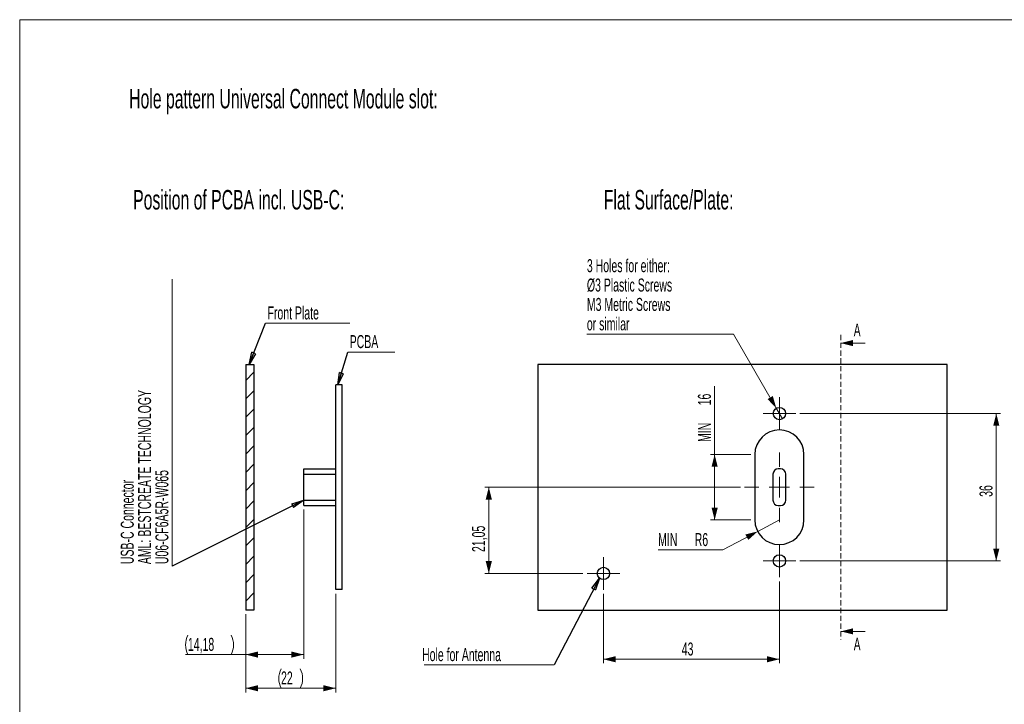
# Model space of a CAD drawing. Header units: millimetres. Extents: x 0 to 415, y 0 to 292.
# Tile 7 of 11: x 5 to 246, y 125 to 292. Entities that reach past the tile are written whole.
import ezdxf

# ---------------------------------------------------------------- set-up
doc = ezdxf.new("R2010")
doc.units = ezdxf.units.MM
doc.linetypes.add('HIDDEN', pattern=[1.905, 1.27, -0.635])
doc.styles.add('SLDTEXTSTYLE0', font='TXT', dxfattribs={"width": 0.605})
doc.dimstyles.new('SLDDIMSTYLE0', dxfattribs={"dimtxt": 3.081982, "dimasz": 3, "dimexe": 0, "dimexo": 0.0625, "dimgap": 0.770496, "dimtad": 1, "dimrnd": 1e-09, "dimzin": 12, "dimdsep": 46, "dimtxsty": 'SLDTEXTSTYLE0', "dimsah": 1, "dimcen": 0.09, "dimadec": 0, "dimazin": 3, "dimtfac": 1, "dimtofl": 0, "dimtmove": 0, "dimatfit": 3, "dimfxl": 0, "dimfrac": 2, "dimtolj": 1, "dimtzin": 12, "dimarcsym": 0})
doc.dimstyles.new('SLDDIMSTYLE1', dxfattribs={"dimtxt": 3.081982, "dimasz": 3, "dimexe": 0, "dimexo": 0.0625, "dimgap": 0.770496, "dimtad": 0, "dimtih": 1, "dimtoh": 1, "dimrnd": 1e-09, "dimzin": 12, "dimdsep": 46, "dimtxsty": 'SLDTEXTSTYLE0', "dimsah": 1, "dimcen": 0, "dimadec": 0, "dimazin": 3, "dimtfac": 1, "dimtofl": 0, "dimtmove": 0, "dimatfit": 3, "dimfxl": 0, "dimfrac": 2, "dimtolj": 1, "dimtzin": 12, "dimarcsym": 0})
doc.dimstyles.new('SLDDIMSTYLE2', dxfattribs={"dimtxt": 3.081982, "dimasz": 3, "dimexe": 0, "dimexo": 0.0625, "dimgap": 0.770496, "dimtad": 0, "dimtih": 1, "dimtoh": 1, "dimrnd": 1e-09, "dimzin": 12, "dimdsep": 46, "dimtxsty": 'SLDTEXTSTYLE0', "dimblk1": 'NONE', "dimsah": 1, "dimcen": 0, "dimadec": 0, "dimazin": 3, "dimtfac": 1, "dimtmove": 0, "dimatfit": 3, "dimldrblk": 'NONE', "dimfxl": 0, "dimfrac": 2, "dimtolj": 1, "dimtzin": 12, "dimarcsym": 0})
doc.dimstyles.new('SLDDIMSTYLE3', dxfattribs={"dimtxt": 0.18, "dimasz": 3, "dimexe": 0, "dimexo": 0.0625, "dimgap": 0, "dimtad": 0, "dimtih": 1, "dimtoh": 1, "dimdec": 0, "dimrnd": 1e-09, "dimzin": 0, "dimdsep": 46, "dimtxsty": 'Standard', "dimblk1": 'CLOSED', "dimblk2": 'CLOSED', "dimsah": 1, "dimcen": 0.09, "dimadec": 0, "dimazin": 0, "dimtfac": 3, "dimtdec": 0, "dimtofl": 0, "dimtmove": 0, "dimatfit": 3, "dimldrblk": 'CLOSED', "dimfxl": 0, "dimfrac": 2, "dimtolj": 1, "dimtzin": 0, "dimarcsym": 0})

# ---------------------------------------------------------------- blocks, each defined once
blk = doc.blocks.new('_D')
at = {"color": 7, "linetype": 'Continuous', "lineweight": 0}
for p, q in [((174.81, 185.83), (174.81, 202.52)), ((183.62, 185.83), (173.81, 185.83)), ((174.81, 185.83), (174.81, 169.83)), ((183.62, 169.83), (173.81, 169.83))]:
    blk.add_line(p, q, dxfattribs=at)
at = {"color": 7, "linetype": 'Continuous', "lineweight": 18}
for points in [[(174.81, 185.83), (174.06, 182.83), (175.56, 182.83)], [(174.81, 169.83), (175.56, 172.83), (174.06, 172.83)]]:
    blk.add_solid(points, dxfattribs=at)
at = {"color": 7, "linetype": 'Continuous', "lineweight": 18, "char_height": 3.175, "attachment_point": 1, "rotation": 90, "style": 'SLDTEXTSTYLE0'}
for s, insert in [('16', (170.72, 197.82)), ('MIN', (170.72, 188.88))]:
    blk.add_mtext(s, dxfattribs=dict(at, insert=insert))
blk = doc.blocks.new('_D_1')
at = {"color": 7, "linetype": 'Continuous', "lineweight": 0}
for p, q in [((190.62, 169.83), (185.32, 167.03)), ((185.32, 167.03), (176.84, 162.55)), ((176.84, 162.55), (160.99, 162.55))]:
    blk.add_line(p, q, dxfattribs=at)
at = {"color": 7, "linetype": 'Continuous', "lineweight": 18}
blk.add_solid([(185.32, 167.03), (182.32, 166.29), (183.02, 164.96)], dxfattribs=at)
at = {"color": 7, "linetype": 'Continuous', "lineweight": 18, "char_height": 3.175, "attachment_point": 1, "style": 'SLDTEXTSTYLE0'}
for s, insert in [('MIN', (160.99, 166.64)), ('R6', (169.93, 166.64))]:
    blk.add_mtext(s, dxfattribs=dict(at, insert=insert))
blk = doc.blocks.new('_D_2')
at = {"color": 7, "linetype": 'Continuous', "lineweight": 0}
for p, q in [((181.12, 177.83), (118.62, 177.83)), ((119.62, 177.83), (119.62, 156.78)), ((142.62, 156.78), (118.62, 156.78))]:
    blk.add_line(p, q, dxfattribs=at)
at = {"color": 7, "linetype": 'Continuous', "lineweight": 18}
for points in [[(119.62, 177.83), (118.87, 174.83), (120.37, 174.83)], [(119.62, 156.78), (120.37, 159.78), (118.87, 159.78)]]:
    blk.add_solid(points, dxfattribs=at)
at = {"color": 7, "linetype": 'Continuous', "lineweight": 18, "insert": (115.53, 162.01), "char_height": 3.175, "attachment_point": 1, "rotation": 90, "style": 'SLDTEXTSTYLE0'}
blk.add_mtext('21,05', dxfattribs=at)
blk = doc.blocks.new('_D_3')
at = {"color": 7, "linetype": 'Continuous', "lineweight": 0}
for p, q in [((195.62, 195.83), (244.62, 195.83)), ((243.62, 159.83), (243.62, 195.83)), ((195.62, 159.83), (244.62, 159.83))]:
    blk.add_line(p, q, dxfattribs=at)
at = {"color": 7, "linetype": 'Continuous', "lineweight": 18}
for points in [[(243.62, 195.83), (242.87, 192.83), (244.37, 192.83)], [(243.62, 159.83), (244.37, 162.83), (242.87, 162.83)]]:
    blk.add_solid(points, dxfattribs=at)
at = {"color": 7, "linetype": 'Continuous', "lineweight": 18, "insert": (239.53, 175.48), "char_height": 3.175, "attachment_point": 1, "rotation": 90, "style": 'SLDTEXTSTYLE0'}
blk.add_mtext('36', dxfattribs=at)
blk = doc.blocks.new('_D_4')
at = {"color": 7, "linetype": 'Continuous', "lineweight": 0}
for p, q in [((179.42, 215.23), (143.59, 215.23)), ((189.87, 197.13), (179.42, 215.23)), ((191.37, 194.53), (189.87, 197.13))]:
    blk.add_line(p, q, dxfattribs=at)
at = {"color": 7, "linetype": 'Continuous', "lineweight": 18}
blk.add_solid([(189.87, 197.13), (189.02, 200.1), (187.73, 199.35)], dxfattribs=at)
at = {"color": 7, "linetype": 'Continuous', "lineweight": 18, "char_height": 3.175, "attachment_point": 1, "style": 'SLDTEXTSTYLE0'}
for s, insert in [('3 Holes for either:', (143.59, 233.52)), ('Ø3 Plastic Screws', (143.59, 228.79)), ('M3 Metric Screws', (143.59, 224.06)), ('or similar', (143.59, 219.32))]:
    blk.add_mtext(s, dxfattribs=dict(at, insert=insert))
blk = doc.blocks.new('_None')
blk = doc.blocks.new('_D_5')
at = {"color": 7, "linetype": 'Continuous', "lineweight": 0}
for p, q in [((190.62, 154.83), (190.62, 134.83)), ((147.62, 151.78), (147.62, 134.83)), ((147.62, 135.83), (190.62, 135.83))]:
    blk.add_line(p, q, dxfattribs=at)
at = {"color": 7, "linetype": 'Continuous', "lineweight": 18}
for points in [[(147.62, 135.83), (150.62, 135.08), (150.62, 136.58)], [(190.62, 135.83), (187.62, 136.58), (187.62, 135.08)]]:
    blk.add_solid(points, dxfattribs=at)
at = {"color": 7, "linetype": 'Continuous', "lineweight": 18, "insert": (166.77, 139.92), "char_height": 3.175, "attachment_point": 1, "style": 'SLDTEXTSTYLE0'}
blk.add_mtext('43', dxfattribs=at)
blk = doc.blocks.new('SW_NOTE_0')
at = {"color": 0, "linetype": 'Continuous', "lineweight": 0}
blk.add_line((-31.8, 0), (0, 0), dxfattribs=at)
at = {"color": 0, "linetype": 'Continuous', "lineweight": 0, "insert": (-32.28, 4.11), "char_height": 3.175, "attachment_point": 1, "style": 'SLDTEXTSTYLE0'}
blk.add_mtext('Hole for Antenna', dxfattribs=at)
blk = doc.blocks.new('_Closed')
at = {"color": 0, "linetype": 'ByBlock', "lineweight": -2}
for p, q in [((-1, 0.166667), (0, 0)), ((-1, 0.166667), (-1, -0.166667)), ((0, 0), (-1, -0.166667)), ((0, 0), (-1, 0))]:
    blk.add_line(p, q, dxfattribs=at)
blk = doc.blocks.new('SW_CENTERMARKSYMBOL_0')
at = {"color": 0, "linetype": 'Continuous', "lineweight": 18}
for p, q in [((0, 2.5), (0, 4)), ((0, 0), (0, 2.5)), ((-2.5, 0), (-4, 0)), ((0, 0), (-2.5, 0)), ((0, 0), (0, -2.5)), ((0, 0), (2.5, 0)), ((2.5, 0), (4, 0)), ((0, -2.5), (0, -4))]:
    blk.add_line(p, q, dxfattribs=at)
blk = doc.blocks.new('SW_CENTERMARKSYMBOL_1')
at = {"color": 0, "linetype": 'Continuous', "lineweight": 18}
for p, q in [((0, 5), (0, 8.5)), ((0, 0), (0, 2.5)), ((-5, 0), (-8.5, 0)), ((0, 0), (-2.5, 0)), ((0, 0), (0, -2.5)), ((0, 0), (2.5, 0)), ((5, 0), (8.5, 0)), ((0, -5), (0, -8.5))]:
    blk.add_line(p, q, dxfattribs=at)
blk = doc.blocks.new('SW_CENTERMARKSYMBOL_2')
at = {"color": 0, "linetype": 'Continuous', "lineweight": 18}
for p, q in [((0, 2.5), (0, 4)), ((0, 0), (0, 2.5)), ((-2.5, 0), (-4, 0)), ((0, 0), (-2.5, 0)), ((0, 0), (0, -2.5)), ((0, 0), (2.5, 0)), ((2.5, 0), (4, 0)), ((0, -2.5), (0, -4))]:
    blk.add_line(p, q, dxfattribs=at)
blk = doc.blocks.new('SW_CENTERMARKSYMBOL_3')
at = {"color": 0, "linetype": 'Continuous', "lineweight": 18}
for p, q in [((0, 2.5), (0, 4)), ((0, 0), (0, 2.5)), ((-2.5, 0), (-4, 0)), ((0, 0), (-2.5, 0)), ((0, 0), (0, -2.5)), ((0, 0), (2.5, 0)), ((2.5, 0), (4, 0)), ((0, -2.5), (0, -4))]:
    blk.add_line(p, q, dxfattribs=at)
blk = doc.blocks.new('_D_6')
at = {"color": 7, "linetype": 'Continuous', "lineweight": 0}
for p, q in [((82.22, 151.83), (82.22, 127.74)), ((60.22, 146.83), (60.22, 127.74)), ((60.22, 128.74), (82.22, 128.74))]:
    blk.add_line(p, q, dxfattribs=at)
at = {"color": 7, "linetype": 'Continuous', "lineweight": 18}
for centre, start, end in [((73.6, 131.11), 153.4349, 206.5651), ((68.83, 131.11), 333.4349, 26.5651)]:
    blk.add_arc(centre, 5.29, start, end, dxfattribs=at)
for points in [[(60.22, 128.74), (63.22, 127.99), (63.22, 129.49)], [(82.22, 128.74), (79.22, 129.49), (79.22, 127.99)]]:
    blk.add_solid(points, dxfattribs=at)
at = {"color": 7, "linetype": 'Continuous', "lineweight": 18, "insert": (68.86, 132.84), "char_height": 3.175, "attachment_point": 1, "style": 'SLDTEXTSTYLE0'}
blk.add_mtext('22', dxfattribs=at)
blk = doc.blocks.new('_D_7')
at = {"color": 7, "linetype": 'Continuous', "lineweight": 0}
for p, q in [((74.4, 172.36), (74.4, 135.96)), ((60.22, 146.83), (60.22, 135.96)), ((60.22, 136.96), (45.54, 136.96)), ((74.4, 136.96), (60.22, 136.96))]:
    blk.add_line(p, q, dxfattribs=at)
at = {"color": 7, "linetype": 'Continuous', "lineweight": 18}
for centre, start, end in [((50.83, 139.32), 153.4349, 206.5651), ((51.95, 139.32), 333.4349, 26.5651)]:
    blk.add_arc(centre, 5.29, start, end, dxfattribs=at)
for points in [[(60.22, 136.96), (63.22, 136.21), (63.22, 137.71)], [(74.4, 136.96), (71.4, 137.71), (71.4, 136.21)]]:
    blk.add_solid(points, dxfattribs=at)
at = {"color": 7, "linetype": 'Continuous', "lineweight": 18, "insert": (46.1, 141.05), "char_height": 3.175, "attachment_point": 1, "style": 'SLDTEXTSTYLE0'}
blk.add_mtext('14,18', dxfattribs=at)
blk = doc.blocks.new('SW_NOTE_0_1')
at = {"color": 0, "linetype": 'Continuous', "lineweight": 0}
blk.add_line((20.64, 0), (0, 0), dxfattribs=at)
at = {"color": 0, "linetype": 'Continuous', "lineweight": 0, "insert": (0.5, 4.13), "char_height": 3.175, "attachment_point": 1, "style": 'SLDTEXTSTYLE0'}
blk.add_mtext('Front Plate', dxfattribs=at)
blk = doc.blocks.new('SW_NOTE_0_2')
at = {"color": 0, "linetype": 'Continuous', "lineweight": 0}
blk.add_line((0, 70.03), (0, 0), dxfattribs=at)
at = {"color": 0, "linetype": 'Continuous', "lineweight": 0, "char_height": 3.175, "attachment_point": 1, "rotation": 90, "style": 'SLDTEXTSTYLE0'}
for s, insert in [('AML: BESTCREATE TECHNOLOGY', (-8.29, 0.46)), ('U06-CF6A5R-W065', (-4.06, 0.46)), ('USB-C Connector', (-12.52, 0.46))]:
    blk.add_mtext(s, dxfattribs=dict(at, insert=insert))
blk = doc.blocks.new('SW_NOTE_0_3')
at = {"color": 0, "linetype": 'Continuous', "lineweight": 0}
blk.add_line((11.47, 0), (0, 0), dxfattribs=at)
at = {"color": 0, "linetype": 'Continuous', "lineweight": 0, "insert": (0.47, 4.14), "char_height": 3.175, "attachment_point": 1, "style": 'SLDTEXTSTYLE0'}
blk.add_mtext('PCBA', dxfattribs=at)

msp = doc.modelspace()

# ---------------------------------------------------------------- hatches: boundary and pattern name
at = {"linetype": 'Continuous', "lineweight": 18}
h = msp.add_hatch(dxfattribs=at)
h.set_pattern_fill('ANSI31', style=0)
h.paths.add_polyline_path([(62.216, 147.83), (62.216, 207.83), (60.216, 207.83), (60.216, 147.83)], flags=0)

# ---------------------------------------------------------------- linework, layer by layer
at = {"color": 7, "linetype": 'Continuous', "lineweight": 18}
for p, q in [((415, 292), (5, 292)), ((5, 292), (5, 5)), ((211.625, 213.03), (205.625, 213.03)), ((211.625, 142.63), (205.625, 142.63))]:
    msp.add_line(p, q, dxfattribs=at)
at = {"color": 7, "linetype": 'HIDDEN', "lineweight": 18}
msp.add_line((205.625, 215.03), (205.625, 140.63), dxfattribs=at)
at = {"color": 7, "linetype": 'Continuous', "lineweight": 25}
for p, q in [((60.216, 207.83), (60.216, 147.83)), ((60.216, 207.83), (62.216, 207.83)), ((62.216, 207.83), (62.216, 147.83)), ((231.625, 207.83), (131.625, 207.83)), ((131.625, 207.83), (131.625, 147.83)), ((231.625, 147.83), (231.625, 207.83)), ((83.816, 202.83), (82.216, 202.83)), ((82.216, 152.83), (82.216, 202.83)), ((83.816, 152.83), (83.816, 202.83)), ((184.625, 185.83), (184.625, 169.83)), ((196.625, 169.83), (196.625, 185.83)), ((74.396, 181.005), (74.396, 182.305)), ((74.396, 182.305), (82.216, 182.305)), ((74.396, 174.655), (74.396, 181.005)), ((74.396, 181.005), (82.216, 181.005)), ((189.045, 181.005), (189.045, 174.655)), ((190.905, 182.305), (190.345, 182.305)), ((192.205, 174.655), (192.205, 181.005)), ((74.396, 174.655), (82.216, 174.655)), ((74.396, 173.355), (74.396, 174.655)), ((74.396, 173.355), (82.216, 173.355)), ((190.345, 173.355), (190.905, 173.355)), ((83.816, 152.83), (82.216, 152.83)), ((62.216, 147.83), (60.216, 147.83)), ((131.625, 147.83), (231.625, 147.83))]:
    msp.add_line(p, q, dxfattribs=at)
for centre in [(190.625, 195.83), (190.625, 159.83), (147.625, 156.78)]:
    msp.add_circle(centre, 1.5, dxfattribs=at)
for centre, radius, start, end in [((190.625, 185.83), 6, 0, 180), ((190.345, 181.005), 1.3, 90, 180), ((190.905, 181.005), 1.3, 0, 90), ((190.345, 174.655), 1.3, 180, 270), ((190.905, 174.655), 1.3, 270, 0), ((190.625, 169.83), 6, 180, 0)]:
    msp.add_arc(centre, radius, start, end, dxfattribs=at)
at = {"color": 7, "linetype": 'Continuous', "lineweight": 18}
for points in [[(205.625, 213.03), (208.625, 212.28), (208.625, 213.78)], [(205.625, 142.63), (208.625, 141.88), (208.625, 143.38)]]:
    msp.add_solid(points, dxfattribs=at)

# ---------------------------------------------------------------- block references
at = {"color": 7, "linetype": 'Continuous', "lineweight": 0}
for name, p in [('SW_NOTE_0_2', (42.217, 158.588)), ('SW_NOTE_0_1', (65.05, 217.858)), ('SW_NOTE_0_3', (85.157, 210.834)), ('SW_NOTE_0', (135.601, 134.426))]:
    msp.add_blockref(name, p, dxfattribs=at)
at = {"color": 7, "linetype": 'Continuous', "lineweight": 18}
for name, p in [('SW_CENTERMARKSYMBOL_0', (190.625, 195.83)), ('SW_CENTERMARKSYMBOL_1', (190.625, 177.83)), ('SW_CENTERMARKSYMBOL_2', (190.625, 159.83)), ('SW_CENTERMARKSYMBOL_3', (147.625, 156.78))]:
    msp.add_blockref(name, p, dxfattribs=at)

# ---------------------------------------------------------------- texts
at = {"color": 7, "linetype": 'Continuous', "lineweight": 0, "char_height": 4.7625, "attachment_point": 1, "style": 'SLDTEXTSTYLE0'}
for s, insert in [('Hole pattern Universal Connect Module slot:', (31.75, 275.107)), ('Position of PCBA incl. USB-C:', (32.725, 250.417)), ('Flat Surface/Plate:', (147.718, 250.417))]:
    msp.add_mtext(s, dxfattribs=dict(at, insert=insert))
at = {"color": 7, "linetype": 'Continuous', "char_height": 3.082, "attachment_point": 1, "style": 'SLDTEXTSTYLE0'}
for insert in [(208.801, 217.758), (208.801, 141.055)]:
    msp.add_mtext('A', dxfattribs=dict(at, insert=insert))

# ---------------------------------------------------------------- dimensions: what is measured, and where the dimension line sits
at = {"color": 7, "linetype": 'Continuous', "lineweight": 18}
dim = msp.add_diameter_dim_2p(p1=(191.375, 194.531), p2=(189.875, 197.129), text='3 Holes for either:\\PØ3 Plastic Screws\\PM3 Metric Screws\\Por similar', dimstyle='SLDDIMSTYLE2', override={"dimpost": '<>'}, dxfattribs=at)
dim.commit()
dim.dimension.update_dxf_attribs({"geometry": '_D_4', "text_midpoint": (160.756, 224.695), "dimtype": 163})
dim = msp.add_linear_dim(base=(174.808, 169.83), p1=(184.625, 185.83), p2=(184.625, 169.83), angle=90, text='MIN <>', dimstyle='SLDDIMSTYLE0', dxfattribs=at)
dim.commit()
dim.dimension.update_dxf_attribs({"geometry": '_D', "text_midpoint": (174.808, 195.703), "dimtype": 160})
for base, p1, p2, picture, middle in [((243.625, 195.83), (194.625, 159.83), (194.625, 195.83), '_D_3', (243.625, 177.83)), ((119.625, 156.78), (182.125, 177.83), (143.625, 156.78), '_D_2', (119.625, 167.305))]:
    dim = msp.add_linear_dim(base=base, p1=p1, p2=p2, angle=90, dimstyle='SLDDIMSTYLE0', dxfattribs=at)
    dim.commit()
    dim.dimension.update_dxf_attribs({"geometry": picture, "text_midpoint": middle, "dimtype": 160})
for base, p1, p2, picture, middle in [((60.216, 136.956), (74.396, 173.355), (60.216, 147.83), '_D_7', (51.392, 136.956)), ((82.216, 128.745), (60.216, 147.83), (82.216, 152.83), '_D_6', (71.216, 128.745))]:
    dim = msp.add_linear_dim(base=base, p1=p1, p2=p2, text='(<>)', dimstyle='SLDDIMSTYLE0', dxfattribs=at)
    dim.commit()
    dim.dimension.update_dxf_attribs({"geometry": picture, "text_midpoint": middle, "dimtype": 160})
dim = msp.add_radius_dim(center=(190.625, 169.83), mpoint=(185.319, 167.028), text='MIN <>', dimstyle='SLDDIMSTYLE1', dxfattribs=at)
dim.commit()
dim.dimension.update_dxf_attribs({"geometry": '_D_1', "text_midpoint": (168.163, 164.915), "dimtype": 164})
dim = msp.add_linear_dim(base=(190.625, 135.83), p1=(147.625, 152.78), p2=(190.625, 155.83), dimstyle='SLDDIMSTYLE0', dxfattribs=at)
dim.commit()
dim.dimension.update_dxf_attribs({"geometry": '_D_5', "text_midpoint": (169.125, 135.83), "dimtype": 160})

# ---------------------------------------------------------------- leaders
at = {"color": 7, "linetype": 'Continuous', "lineweight": 0}
for points in [[(61.065, 207.83), (65.05, 217.858)], [(82.717, 202.83), (85.157, 210.834)], [(74.396, 174.655), (42.217, 158.588)], [(146.641, 155.647), (135.601, 134.426)]]:
    msp.add_leader(points, dimstyle='SLDDIMSTYLE3', dxfattribs=at)

doc.saveas('drawing.dxf')
